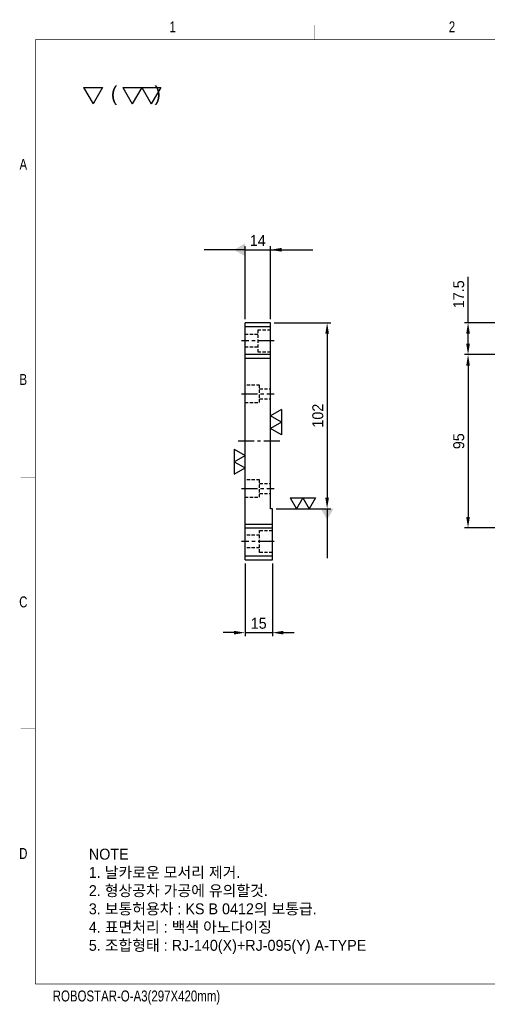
# Model space of a CAD drawing. Extents: x 2049 to 12567, y 1074 to 7338.
# Tile 1 of 3: x 2049 to 2305, y 1074 to 1614. Entities that reach past the tile are written whole.
import ezdxf
from ezdxf.enums import TextEntityAlignment as Align

# ---------------------------------------------------------------- set-up
doc = ezdxf.new("R2010")
doc.units = 0
doc.header["$LTSCALE"] = 7
doc.header["$MEASUREMENT"] = 0
doc.linetypes.add('CENTER', pattern=[2, 1.25, -0.25, 0.25, -0.25])
doc.linetypes.add('HIDDEN', pattern=[0.375, 0.25, -0.125])
doc.layers.get('0').update_dxf_attribs({"linetype": 'CONTINUOUS'})
doc.layers.get('DEFPOINTS').update_dxf_attribs({"linetype": 'CONTINUOUS'})
for name, color, linetype in [('3', 4, 'CONTINUOUS'), ('CENTERLINE', 3, 'CENTER'), ('DIM', 4, 'CONTINUOUS'), ('DIMENSION', 4, 'CONTINUOUS'), ('HIDDENLINE', 5, 'HIDDEN')]:
    doc.layers.add(name, color=color, linetype=linetype)
doc.styles.add('GHS', font='romans.shx', dxfattribs={"bigfont": 'ghs.shx'})
doc.styles.get("Standard").update_dxf_attribs({"font": 'Gulim.ttf'})
doc.dimstyles.new('ISO-25(x2.0)', dxfattribs={"dimscale": 2, "dimtxt": 3, "dimasz": 3, "dimexe": 1, "dimexo": 1, "dimgap": 1, "dimtad": 1, "dimdsep": 46, "dimtxsty": 'GHS', "dimcen": 0, "dimclrd": 256, "dimclre": 256, "dimclrt": 9, "dimadec": 0, "dimazin": 2, "dimtfac": 1, "dimtmove": 0, "dimatfit": 3, "dimfxl": 0, "dimlwd": -1, "dimlwe": -1, "dimarcsym": 0})

# ---------------------------------------------------------------- blocks, each defined once
blk = doc.blocks.new('A3-DJ')
at = {"const_width": 0.2}
for points in [[(30, 269), (410, 269)], [(30, 269), (30, 10)], [(30, 10), (410, 10)]]:
    blk.add_lwpolyline(points, dxfattribs=at)
at = {"layer": '3', "const_width": 0.05}
for points in [[(106.5, 273), (106.5, 269)], [(26, 200), (30, 200)], [(26, 149), (30, 149)], [(26, 80), (30, 80)]]:
    blk.add_lwpolyline(points, dxfattribs=at)
at = {"layer": '3', "width": 0.8}
for s, p in [('1', (67.68, 272.54)), ('2', (144.18, 272.54)), ('A', (26.72, 234.81)), ('B', (26.72, 175.81)), ('C', (26.72, 114.81)), ('D', (26.72, 45.81)), ('ROBOSTAR-O-A3(297X420mm)', (57.72, 6.36))]:
    blk.add_text(s, height=3, dxfattribs=at).set_placement(p, align=Align.MIDDLE)
blk = doc.blocks.new('SF10', base_point=(-7639.678, -6381.145))
at = {"layer": 'DIMENSION'}
for p, q in [((-7639.678, -6380.145), (-7639.1, -6381.145)), ((-7639.678, -6380.145), (-7638.523, -6380.145)), ((-7638.523, -6380.145), (-7639.1, -6381.145))]:
    blk.add_line(p, q, dxfattribs=at)
blk = doc.blocks.new('SF20', base_point=(-8726.258, -6458.815))
at = {"layer": 'DIMENSION'}
for p, q in [((-8726.258, -6457.815), (-8725.68, -6458.815)), ((-8726.258, -6457.815), (-8725.103, -6457.815)), ((-8725.103, -6457.815), (-8725.68, -6458.815)), ((-8725.103, -6457.815), (-8724.526, -6458.815)), ((-8725.103, -6457.815), (-8723.948, -6457.815)), ((-8723.948, -6457.815), (-8724.526, -6458.815))]:
    blk.add_line(p, q, dxfattribs=at)
blk = doc.blocks.new('*D49')
at = {"layer": 'DEFPOINTS', "color": 0}
for p in [(2294.75, 1447.98), (2428.75, 1447.98), (2346.75, 1430.48)]:
    blk.add_point(p, dxfattribs=at)
at = {"layer": 'DIMENSION'}
for p, q in [((2294.75, 1447.98), (2294.75, 1473.17)), ((2426.75, 1447.98), (2292.75, 1447.98)), ((2294.75, 1436.48), (2294.75, 1441.98)), ((2344.75, 1430.48), (2292.75, 1430.48))]:
    blk.add_line(p, q, dxfattribs=at)
for points in [[(2293.75, 1441.98), (2295.75, 1441.98), (2294.75, 1447.98)], [(2293.75, 1436.48), (2295.75, 1436.48), (2294.75, 1430.48)]]:
    blk.add_solid(points, dxfattribs=at)
at = {"layer": 'DIMENSION', "color": 9, "insert": (2289.66, 1463.58), "char_height": 6, "attachment_point": 5, "rotation": 90}
blk.add_mtext('17.5', dxfattribs=at)
blk = doc.blocks.new('*D50')
at = {"layer": 'DEFPOINTS', "color": 0}
for p in [(2346.75, 1430.48), (2294.75, 1335.48), (2346.75, 1335.48)]:
    blk.add_point(p, dxfattribs=at)
at = {"layer": 'DIMENSION'}
for p, q in [((2344.75, 1430.48), (2292.75, 1430.48)), ((2294.75, 1424.48), (2294.75, 1341.48)), ((2344.75, 1335.48), (2292.75, 1335.48))]:
    blk.add_line(p, q, dxfattribs=at)
for points in [[(2293.75, 1424.48), (2295.75, 1424.48), (2294.75, 1430.48)], [(2293.75, 1341.48), (2295.75, 1341.48), (2294.75, 1335.48)]]:
    blk.add_solid(points, dxfattribs=at)
at = {"layer": 'DIMENSION', "color": 9, "insert": (2289.67, 1382.98), "char_height": 6, "attachment_point": 5, "rotation": 90}
blk.add_mtext('95', dxfattribs=at)
blk = doc.blocks.new('*D52')
at = {"layer": 'DEFPOINTS', "color": 0}
for p in [(2186.52, 1447.98), (2187.52, 1345.98), (2217.52, 1345.98)]:
    blk.add_point(p, dxfattribs=at)
at = {"layer": 'DIMENSION'}
for p, q in [((2188.52, 1447.98), (2219.52, 1447.98)), ((2217.52, 1441.98), (2217.52, 1351.98)), ((2189.52, 1345.98), (2219.52, 1345.98))]:
    blk.add_line(p, q, dxfattribs=at)
for points in [[(2216.52, 1441.98), (2218.52, 1441.98), (2217.52, 1447.98)], [(2216.52, 1351.98), (2218.52, 1351.98), (2217.52, 1345.98)]]:
    blk.add_solid(points, dxfattribs=at)
at = {"layer": 'DIMENSION', "color": 9, "insert": (2212.43, 1396.98), "char_height": 6, "attachment_point": 5, "rotation": 90}
blk.add_mtext('102', dxfattribs=at)
blk = doc.blocks.new('*D53')
at = {"layer": 'DEFPOINTS', "color": 0}
for p in [(2172.52, 1317.98), (2187.52, 1317.98), (2187.52, 1277.98)]:
    blk.add_point(p, dxfattribs=at)
at = {"layer": 'DIMENSION'}
for p, q in [((2172.52, 1315.98), (2172.52, 1275.98)), ((2187.52, 1315.98), (2187.52, 1275.98)), ((2166.52, 1277.98), (2160.52, 1277.98)), ((2172.52, 1277.98), (2187.52, 1277.98)), ((2193.52, 1277.98), (2199.52, 1277.98))]:
    blk.add_line(p, q, dxfattribs=at)
for points in [[(2166.52, 1278.98), (2166.52, 1276.98), (2172.52, 1277.98)], [(2193.52, 1278.98), (2193.52, 1276.98), (2187.52, 1277.98)]]:
    blk.add_solid(points, dxfattribs=at)
at = {"layer": 'DIMENSION', "color": 9, "insert": (2180.02, 1283.07), "char_height": 6, "attachment_point": 5}
blk.add_mtext('15', dxfattribs=at)
blk = doc.blocks.new('_DATUMFILLED')
at = {"color": 0, "linetype": 'ByBlock'}
blk.add_solid([(0, 0.577), (-1, 0), (0, -0.577)], dxfattribs=at)
blk = doc.blocks.new('*D54')
at = {"layer": 'DEFPOINTS', "color": 0}
for p in [(2186.52, 1487.98), (2172.52, 1447.98), (2186.52, 1447.98)]:
    blk.add_point(p, dxfattribs=at)
at = {"layer": 'DIMENSION'}
for p, q in [((2166.52, 1487.98), (2160.52, 1487.98)), ((2172.52, 1449.98), (2172.52, 1489.98)), ((2172.52, 1487.98), (2186.52, 1487.98)), ((2186.52, 1449.98), (2186.52, 1489.98)), ((2192.52, 1487.98), (2198.52, 1487.98))]:
    blk.add_line(p, q, dxfattribs=at)
blk.add_solid([(2192.52, 1488.98), (2192.52, 1486.98), (2186.52, 1487.98)], dxfattribs=at)
at = {"layer": 'DIMENSION', "xscale": 6, "yscale": 6, "zscale": 6}
blk.add_blockref('_DATUMFILLED', (2172.52, 1487.98), dxfattribs=at)
at = {"layer": 'DIMENSION', "color": 9, "insert": (2179.52, 1493.07), "char_height": 6, "attachment_point": 5}
blk.add_mtext('14', dxfattribs=at)

msp = doc.modelspace()

# ---------------------------------------------------------------- linework, layer by layer
for p, q in [((2186.518, 1447.98135), (2172.518, 1447.98135)), ((2172.518, 1317.98135), (2172.518, 1447.98135)), ((2186.518, 1345.98135), (2186.518, 1447.98135)), ((2172.518, 1445.98135), (2186.518, 1445.98135)), ((2186.518, 1430.48135), (2172.518, 1430.48135)), ((2172.518, 1428.48135), (2186.518, 1428.48135)), ((2187.518, 1345.98135), (2186.518, 1345.98135)), ((2187.518, 1317.98135), (2187.518, 1345.98135)), ((2172.518, 1337.48135), (2187.518, 1337.48135)), ((2172.518, 1335.48135), (2187.518, 1335.48135)), ((2187.518, 1319.98135), (2172.518, 1319.98135)), ((2172.518, 1317.98135), (2187.518, 1317.98135))]:
    msp.add_line(p, q)
at = {"layer": 'CENTERLINE'}
for p, q in [((2188.518, 1437.98135), (2170.518, 1437.98135)), ((2170.518, 1408.98135), (2188.518, 1408.98135)), ((2191.518, 1382.98135), (2167.518, 1382.98135)), ((2170.518, 1356.98135), (2188.518, 1356.98135)), ((2188.518, 1327.98135), (2170.518, 1327.98135))]:
    msp.add_line(p, q, dxfattribs=at)
at = {"layer": 'HIDDENLINE'}
for p, q in [((2179.518, 1443.98135), (2179.518, 1431.98135)), ((2186.518, 1443.98135), (2179.518, 1443.98135)), ((2179.518, 1441.48135), (2172.518, 1441.48135)), ((2179.518, 1434.48135), (2172.518, 1434.48135)), ((2179.518, 1431.98135), (2186.518, 1431.98135)), ((2180.518, 1413.73135), (2172.518, 1413.73135)), ((2180.518, 1404.23135), (2180.518, 1413.73135)), ((2180.518, 1411.73135), (2186.518, 1411.73135)), ((2172.518, 1404.23135), (2180.518, 1404.23135)), ((2180.518, 1406.23135), (2186.518, 1406.23135)), ((2180.518, 1361.73135), (2172.518, 1361.73135)), ((2180.518, 1352.23135), (2180.518, 1361.73135)), ((2180.518, 1359.73135), (2186.518, 1359.73135)), ((2172.518, 1352.23135), (2180.518, 1352.23135)), ((2180.518, 1354.23135), (2186.518, 1354.23135)), ((2180.518, 1321.98135), (2180.518, 1333.98135)), ((2180.518, 1333.98135), (2187.518, 1333.98135)), ((2180.518, 1331.48135), (2172.518, 1331.48135)), ((2180.518, 1324.48135), (2172.518, 1324.48135)), ((2187.518, 1321.98135), (2180.518, 1321.98135))]:
    msp.add_line(p, q, dxfattribs=at)

# ---------------------------------------------------------------- block references
at = {"xscale": 2, "yscale": 2, "zscale": 2}
msp.add_blockref('A3-DJ', (1997.5696, 1065.2266), dxfattribs=at)
at = {"layer": 'DIM', "xscale": 9, "yscale": 9, "zscale": 1.2}
for name, p in [('SF10', (2084.02369, 1568.04434)), ('SF20', (2105.53769, 1568.04434))]:
    msp.add_blockref(name, p, dxfattribs=at)
at = {"layer": 'DIM', "yscale": 6}
for p, xscale, rotation in [((2186.518, 1400.38967), 6, 270), ((2172.518, 1378.68995), -6, 90)]:
    msp.add_blockref('SF20', p, dxfattribs=dict(at, xscale=xscale, rotation=rotation))
at = {"layer": 'DIM', "xscale": 6, "yscale": 6}
msp.add_blockref('SF20', (2197.21996, 1345.98135), dxfattribs=at)

# ---------------------------------------------------------------- texts
at = {"color": 9, "insert": (2086.9328, 1159.48314), "char_height": 6, "width": 201.4649, "attachment_point": 1}
msp.add_mtext('NOTE\\P1. 날카로운 모서리 제거.\\P2. 형상공차 가공에 유의할것.\\P3. 보통허용차 : KS B 0412의 보통급.\\P4. 표면처리 : 백색 아노다이징\\P{\\C6;5. 조합형태 : RJ-140(X)+RJ-095(Y) A-TYPE}', dxfattribs=at)
at = {"layer": 'DIMENSION'}
msp.add_text('(       )', height=8, dxfattribs=at).set_placement((2099.02881, 1569.75016))

# ---------------------------------------------------------------- dimensions: what is measured, and where the dimension line sits
for base, p1, p2, override, picture, middle in [((2186.518, 1487.98135), (2172.518, 1447.98135), (2186.518, 1447.98135), {"dimtxsty": 'Standard', "dimblk1": 'DATUMFILLED', "dimsah": 1}, '*D54', (2179.518, 1493.06523)), ((2187.518, 1277.98135), (2172.518, 1317.98135), (2187.518, 1317.98135), {"dimtxsty": 'Standard'}, '*D53', (2180.018, 1283.06523))]:
    dim = msp.add_linear_dim(base=base, p1=p1, p2=p2, dimstyle='ISO-25(x2.0)', override=override, dxfattribs=at)
    dim.commit()
    dim.dimension.update_dxf_attribs({"geometry": picture, "text_midpoint": middle})
for base, p1, p2, picture, middle in [((2294.74508, 1447.98135), (2346.74508, 1430.48135), (2428.74508, 1447.98135), '*D49', (2289.66119, 1463.57522)), ((2217.518, 1345.98135), (2186.518, 1447.98135), (2187.518, 1345.98135), '*D52', (2212.43411, 1396.98135)), ((2294.74508, 1335.48135), (2346.74508, 1430.48135), (2346.74508, 1335.48135), '*D50', (2289.66918, 1382.98135))]:
    dim = msp.add_linear_dim(base=base, p1=p1, p2=p2, angle=90, dimstyle='ISO-25(x2.0)', override={"dimtxsty": 'Standard'}, dxfattribs=at)
    dim.commit()
    dim.dimension.update_dxf_attribs({"geometry": picture, "text_midpoint": middle})

# ---------------------------------------------------------------- leaders
for points, override in [([(2172.518, 1487.98135), (2150.16093, 1487.98135)], {"dimgap": 1, "dimtad": 1, "dimtxsty": 'Standard', "dimldrblk": 'DATUMFILLED'}), ([(2186.28904, 1487.98135), (2209.77175, 1487.98135)], {"dimgap": 1, "dimtad": 1, "dimtxsty": 'Standard'}), ([(2217.518, 1345.98135), (2217.518, 1318.88753)], {"dimgap": 1, "dimtad": 1, "dimtxsty": 'Standard', "dimldrblk": 'DATUMFILLED'})]:
    msp.add_leader(points, dimstyle='ISO-25(x2.0)', override=override, dxfattribs=at)

doc.saveas('drawing.dxf')
